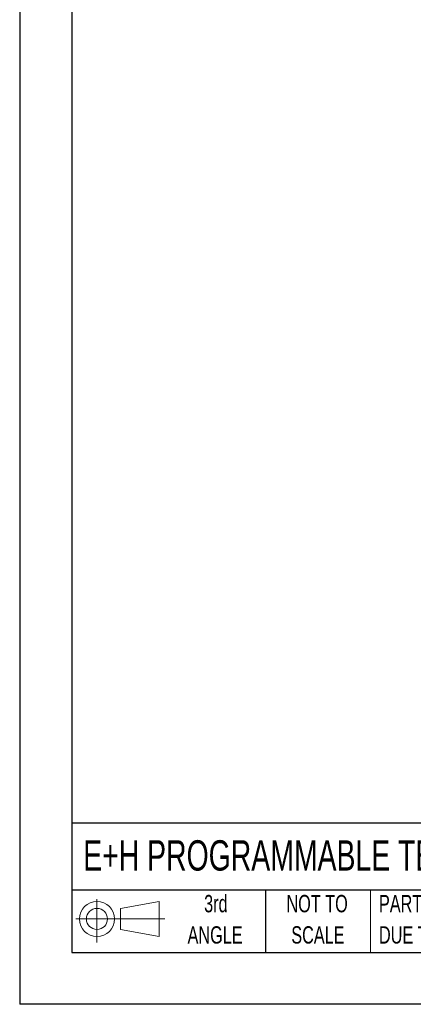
# Model space of a CAD drawing. Header units: millimetres. Extents: x 0 to 559, y 0 to 432.
# Tile 1 of 15: x 0 to 96, y 0 to 241. Entities that reach past the tile are written whole.
import ezdxf

# ---------------------------------------------------------------- set-up
doc = ezdxf.new("R2010")
doc.units = ezdxf.units.MM
doc.header["$LTSCALE"] = 2
doc.linetypes.add('CENTERX2', pattern=[20.32, 12.7, -2.54, 2.54, -2.54])
doc.layers.add('SLD-DEFPOINTS', color=7, linetype='Continuous')
doc.layers.add('TEXT', color=140, linetype='Continuous', lineweight=25)
doc.styles.add('SLDTEXTSTYLE0', font='TXT', dxfattribs={"width": 0.7})

# ---------------------------------------------------------------- blocks, each defined once
blk = doc.blocks.new('Block11')
at = {"color": 7, "linetype": 'Continuous', "lineweight": 18}
for p, q in [((5.18, 10.62), (5.18, 0)), ((10.96, 8.33), (20.35, 10.06)), ((20.35, 10.06), (20.35, 1.46)), ((10.96, 3.19), (10.96, 8.33)), ((0, 5.76), (21.75, 5.76)), ((10.96, 3.19), (20.35, 1.46))]:
    blk.add_line(p, q, dxfattribs=at)
for radius in [4.3, 2.57]:
    blk.add_circle((5.18, 5.76), radius, dxfattribs=at)
blk = doc.blocks.new('Block12')
at = {"layer": 'SLD-DEFPOINTS'}
blk.add_blockref('Block11', (0, 0), dxfattribs=at)
blk = doc.blocks.new('SW_NOTE_0_2')
at = {"layer": 'TEXT', "color": 0, "linetype": 'CENTERX2', "lineweight": 18, "char_height": 4.2333, "attachment_point": 1, "style": 'SLDTEXTSTYLE0'}
for s, insert in [('PART DIMENSIONS MAY DIFFER SLIGHTLY', (0, 5.46)), ("DUE TO MANUFACTURER'S VARIANCES", (0, -2.19))]:
    blk.add_mtext(s, dxfattribs=dict(at, insert=insert))
blk = doc.blocks.new('SW_NOTE_0_3')
at = {"layer": 'TEXT', "color": 0, "linetype": 'CENTERX2', "lineweight": 18, "char_height": 4.233, "attachment_point": 2, "style": 'SLDTEXTSTYLE0'}
for s, insert in [('NOT TO', (10.52, 5.46)), ('SCALE', (10.71, -2.19))]:
    blk.add_mtext(s, dxfattribs=dict(at, insert=insert))
blk = doc.blocks.new('SW_NOTE_0_4')
at = {"layer": 'TEXT', "color": 0, "linetype": 'CENTERX2', "lineweight": 18, "char_height": 4.233, "attachment_point": 2, "style": 'SLDTEXTSTYLE0'}
for s, insert in [('3rd', (4.63, 5.46)), ('ANGLE', (4.44, -2.19))]:
    blk.add_mtext(s, dxfattribs=dict(at, insert=insert))

msp = doc.modelspace()

# ---------------------------------------------------------------- linework, layer by layer
at = {"color": 7, "linetype": 'Continuous'}
for p in [(0, 431.81), (558.8, 0.01)]:
    msp.add_line(p, (0, 0.01), dxfattribs=at)
at = {"color": 140, "linetype": 'Continuous', "lineweight": 18}
msp.add_line((85.67, 27.94), (85.67, 12.7), dxfattribs=at)
at = {"layer": 'TEXT'}
for p, q in [((12.7, 419.1), (12.7, 12.7)), ((546.1, 44.25), (12.7, 44.25)), ((546.1, 27.94), (12.7, 27.94)), ((60.01, 27.94), (60.01, 12.7)), ((12.7, 12.7), (546.1, 12.7))]:
    msp.add_line(p, q, dxfattribs=at)

# ---------------------------------------------------------------- block references
at = {"layer": 'SLD-DEFPOINTS'}
msp.add_blockref('Block12', (13.68, 15.11), dxfattribs=at)
at = {"layer": 'TEXT', "linetype": 'CENTERX2', "lineweight": 18}
for name, p in [('SW_NOTE_0_4', (43.26, 21.27)), ('SW_NOTE_0_3', (62.09, 21.27)), ('SW_NOTE_0_2', (87.71, 21.27))]:
    msp.add_blockref(name, p, dxfattribs=at)

# ---------------------------------------------------------------- texts
at = {"layer": 'TEXT', "linetype": 'CENTERX2', "lineweight": 18, "insert": (15.5, 40.1), "char_height": 7.4083, "attachment_point": 1, "style": 'SLDTEXTSTYLE0'}
msp.add_mtext('E+H PROGRAMMABLE TEMPERATURE TRANSMITTER', dxfattribs=at)

doc.saveas('drawing.dxf')
